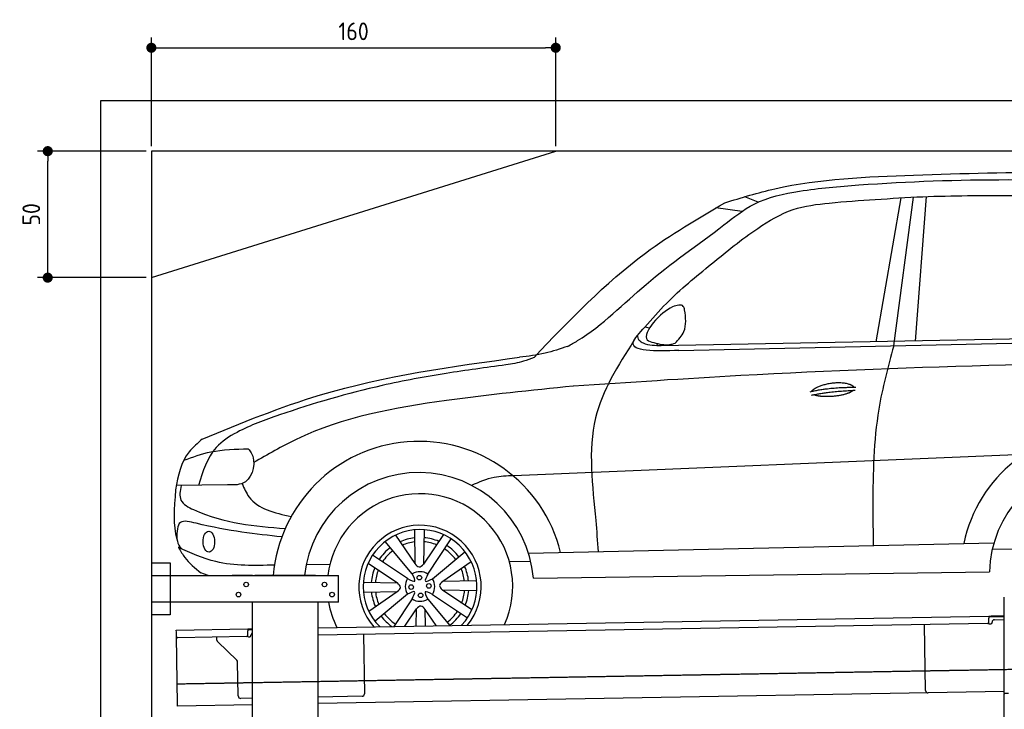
# Model space of a CAD drawing. Header units: millimetres. Extents: x 552 to 7231, y 5467 to 12836.
# Tile 4 of 5: x 552 to 4448, y 10110 to 12836. Entities that reach past the tile are written whole.
import ezdxf

# ---------------------------------------------------------------- set-up
doc = ezdxf.new("R2010")
doc.units = ezdxf.units.MM
doc.linetypes.add('GEN3', pattern=[6.25, 5, -1.25])
doc.layers.get('0').update_dxf_attribs({"lineweight": 25})
doc.layers.add('3', color=6, linetype='GEN3', lineweight=25)
doc.layers.add('4', color=3, linetype='Continuous', lineweight=25)
doc.layers.add('Car', color=10, linetype='Continuous')
doc.styles.get("Standard").update_dxf_attribs({"font": 'ISOCP.SHX'})
doc.dimstyles.new('GEN-ISO$0', dxfattribs={"dimscale": 20, "dimtxt": 3.5, "dimasz": 2, "dimexe": 2, "dimexo": 1, "dimgap": 1.5, "dimtad": 1, "dimdec": 1, "dimlfac": 0.1, "dimdsep": 46, "dimtxsty": 'Standard', "dimblk": 'PUNKT', "dimcen": 2, "dimclrd": 256, "dimclre": 256, "dimclrt": 2, "dimadec": 0, "dimazin": 0, "dimtp": 0.1, "dimtm": 0.1, "dimtfac": 0.71, "dimtdec": 1, "dimtmove": 2, "dimatfit": 3, "dimldrblk": 'PUNKT', "dimfxl": 1, "dimtolj": 1, "dimarcsym": 0})

# ---------------------------------------------------------------- blocks, each defined once
blk = doc.blocks.new('PUNKT')
at = {"layer": '4', "color": 0, "linetype": 'ByBlock'}
blk.add_line((-0.5, 0), (-1, 0), dxfattribs=at)
at = {"layer": '4', "color": 0, "linetype": 'ByBlock', "const_width": 0.5}
blk.add_lwpolyline([(-0.25, 0, 1), (0.25, 0, 1)], format="xyb", close=True, dxfattribs=at)
blk = doc.blocks.new('*D8')
at = {"layer": '4', "lineweight": -2, "transparency": 16777216}
for p, q in [((1052.8, 12315.9), (622.8, 12315.9)), ((662.8, 11855.9), (662.8, 12275.9)), ((1052.8, 11815.9), (622.8, 11815.9))]:
    blk.add_line(p, q, dxfattribs=at)
at = {"layer": 'Defpoints', "color": 0, "transparency": 16777216}
for p in [(662.8, 12315.9), (1072.8, 12315.9), (1072.8, 11815.9)]:
    blk.add_point(p, dxfattribs=at)
at = {"layer": '4', "lineweight": -2, "transparency": 16777216, "xscale": 40, "yscale": 40, "zscale": 40}
for p, rotation in [((662.8, 12315.9), 90), ((662.8, 11815.9), 270)]:
    blk.add_blockref('PUNKT', p, dxfattribs=dict(at, rotation=rotation))
at = {"layer": '4', "color": 2, "transparency": 16777216, "insert": (597.8, 12065.9), "char_height": 70, "attachment_point": 5, "rotation": 90}
blk.add_mtext('\\A1;50', dxfattribs=at)
blk = doc.blocks.new('*D9')
at = {"layer": '4', "lineweight": -2, "transparency": 16777216}
for p, q in [((1072.8, 12335.9), (1072.8, 12764.6)), ((2672.8, 12335.9), (2672.8, 12764.6)), ((1112.8, 12724.6), (2632.8, 12724.6))]:
    blk.add_line(p, q, dxfattribs=at)
at = {"layer": 'Defpoints', "color": 0, "transparency": 16777216}
for p in [(2672.8, 12724.6), (1072.8, 12315.9), (2672.8, 12315.9)]:
    blk.add_point(p, dxfattribs=at)
at = {"layer": '4', "lineweight": -2, "transparency": 16777216, "xscale": 40, "yscale": 40, "zscale": 40, "rotation": 180}
blk.add_blockref('PUNKT', (1072.8, 12724.6), dxfattribs=at)
at = {"layer": '4', "lineweight": -2, "transparency": 16777216, "xscale": 40, "yscale": 40, "zscale": 40}
blk.add_blockref('PUNKT', (2672.8, 12724.6), dxfattribs=at)
at = {"layer": '4', "color": 2, "transparency": 16777216, "insert": (1872.8, 12789.6), "char_height": 70, "attachment_point": 5}
blk.add_mtext('\\A1;160', dxfattribs=at)

msp = doc.modelspace()

# ---------------------------------------------------------------- linework, layer by layer
for p, q in [((872.77, 5715.9), (872.77, 12515.9)), ((872.77, 12515.9), (6472.77, 12515.9)), ((6272.78, 12315.9), (1072.77, 12315.9)), ((1072.77, 12315.9), (1072.77, 5965.9)), ((1072.77, 11815.9), (2672.77, 12315.9)), ((1072.77, 10688.02), (1147.77, 10688.02)), ((1147.77, 10688.02), (1147.77, 10483.02)), ((1072.77, 10638.02), (1812.77, 10638.02)), ((1472.77, 10638.02), (1392.77, 10638.02)), ((1472.77, 10638.02), (1482.77, 10638.02)), ((1722.77, 10638.02), (1482.77, 10638.02)), ((1722.77, 10638.02), (1732.77, 10638.02)), ((1732.77, 10638.02), (1812.77, 10638.02)), ((1812.77, 10533.02), (1812.77, 10638.02)), ((1812.77, 10533.02), (1072.77, 10533.02)), ((1472.77, 8708.02), (1472.77, 10533.02)), ((1732.77, 8013.02), (1732.77, 10533.02)), ((4447.57, 10172.48), (4447.57, 10552.48)), ((4447.57, 10172.48), (4447.57, 10552.48)), ((1147.77, 10483.02), (1072.77, 10483.02)), ((1732.77, 10432.07), (4386.09, 10478.39)), ((4381.61, 10448.3), (1732.77, 10402.07)), ((4136.19, 10183.98), (4131.65, 10443.94)), ((4386.09, 10478.39), (4396.09, 10478.56)), ((4386.09, 10478.39), (4386.23, 10470.39)), ((4396.16, 10474.56), (4386.16, 10474.39)), ((4386.52, 10453.39), (4386.23, 10470.39)), ((4389.13, 10447.43), (4394.13, 10447.52)), ((4396.09, 10478.56), (4445.89, 10479.43)), ((4447.57, 10475.46), (4396.16, 10474.56)), ((4399.04, 10452.61), (4399.02, 10453.61)), ((4408.85, 10463.78), (4447.57, 10464.46)), ((1171.58, 10422.28), (1454.03, 10427.21)), ((1171.72, 10414.28), (1171.58, 10422.28)), ((1172.01, 10397.28), (1171.72, 10414.28)), ((1454.03, 10427.21), (1464.03, 10427.38)), ((1454.03, 10427.21), (1454.17, 10419.21)), ((1464.1, 10423.38), (1454.1, 10423.21)), ((1454.47, 10402.21), (1454.17, 10419.21)), ((1464.03, 10427.38), (1472.77, 10427.53)), ((1472.77, 10423.53), (1464.1, 10423.38)), ((1466.99, 10401.43), (1466.97, 10402.43)), ((1911.99, 10405.2), (1916.07, 10171.23)), ((1176.67, 10130.32), (1172.01, 10397.28)), ((1449.56, 10397.12), (1177.1, 10392.37)), ((1332.28, 10383.22), (1332.08, 10395.07)), ((1410.76, 10303.36), (1335.34, 10376.2)), ((1457.08, 10396.26), (1462.07, 10396.34)), ((1416.15, 10162.51), (1413.81, 10296.34)), ((4146.36, 10174.16), (1732.77, 10132.03)), ((4447.57, 10179.41), (4146.36, 10174.16)), ((4447.57, 10172.48), (4447.57, 10169.48)), ((4463.57, 10172.48), (4447.57, 10172.48)), ((4447.57, 10172.48), (4447.57, 10169.48)), ((4463.57, 10172.48), (4447.57, 10172.48)), ((4447.57, 8072.48), (4447.57, 10169.48)), ((1176.81, 10122.32), (1176.67, 10130.32)), ((1472.77, 10153.49), (1426.32, 10152.68)), ((1906.25, 10161.06), (1732.77, 10158.03)), ((1472.77, 10127.49), (1176.81, 10122.32))]:
    msp.add_line(p, q)
for centre in [(1447.77, 10603.02), (1757.77, 10603.02), (1417.77, 10563.02), (1787.77, 10563.02)]:
    msp.add_circle(centre, 9)
for centre, radius, start, end in [((4381.53, 10453.3), 5, 271, 1), ((4389.04, 10452.43), 5, 214.23672, 271), ((4394.04, 10452.52), 5, 271, 1), ((4409.02, 10453.78), 10, 91, 181), ((1449.47, 10402.12), 5, 271, 1), ((1476.97, 10402.6), 10, 114.78744, 181), ((1177.01, 10397.37), 5, 181, 271), ((1342.28, 10383.39), 10, 181, 226), ((1456.99, 10401.25), 5, 214.23672, 271), ((1461.99, 10401.34), 5, 271, 1), ((1403.81, 10296.17), 10, 1, 46), ((1906.07, 10171.06), 10, 271, 1), ((4146.19, 10184.15), 10, 181, 271), ((1426.15, 10162.68), 10, 181, 271)]:
    msp.add_arc(centre, radius, start, end)
at = {"layer": '3'}
msp.add_line((1175.28, 10210.3), (6230.45, 10298.53), dxfattribs=at)
at = {"layer": 'Car'}
for p, q in [((3473.46, 12113.94), (3420.32, 12135.52)), ((3940.12, 11562.59), (4039.51, 12131.44)), ((4009.97, 11546.16), (4087.71, 12134.05)), ((4095.64, 11565.47), (4140.36, 12136.38)), ((3410.15, 12077.86), (3306.37, 12091.37)), ((3043.91, 11616.79), (3025.33, 11620.04)), ((5324.73, 11588.29), (3090.19, 11546.81)), ((3159.67, 11528.06), (5331.43, 11575.05)), ((3070.83, 11556.73), (3075.55, 11546.9)), ((4524.22, 11117.25), (2505.37, 11033.13)), ((1373.55, 10996.47), (1171.35, 10993.71)), ((2038.59, 10798), (2115.56, 10685.44)), ((2113.28, 10818.91), (2115.56, 10685.44)), ((2152.23, 10819.41), (2149.94, 10683.81)), ((2228.35, 10800.05), (2149.94, 10683.81)), ((2104.91, 10644.71), (1998.04, 10773.01)), ((2167.07, 10644.31), (2259.24, 10783.05)), ((2564.87, 10727.1), (4406.68, 10767.91)), ((2086.42, 10626.46), (1947.68, 10718.63)), ((2185.33, 10625.82), (2313.62, 10732.69)), ((4400.07, 10742.57), (4487.74, 10743.76)), ((1686.13, 10683.81), (1779.1, 10681.61)), ((1930.68, 10687.74), (2046.92, 10609.32)), ((2338.61, 10692.14), (2226.05, 10615.17)), ((2489.15, 10693.48), (2573.72, 10694.86)), ((1297.84, 10638.02), (1268.77, 10648.95)), ((2584.21, 10628.59), (4388.71, 10652.88)), ((1911.32, 10611.62), (2046.92, 10609.32)), ((2359.52, 10617.45), (2226.05, 10615.17)), ((1911.82, 10572.67), (2045.29, 10574.94)), ((1932.73, 10497.97), (2045.29, 10574.94)), ((2086.02, 10564.29), (1957.72, 10457.42)), ((2184.93, 10563.66), (2323.66, 10471.49)), ((2340.66, 10502.38), (2224.42, 10580.79)), ((2360.03, 10578.5), (2224.42, 10580.79)), ((2104.27, 10545.8), (2032.19, 10437.3)), ((2166.44, 10545.4), (2253.27, 10441.16)), ((2075.36, 10438.05), (2121.41, 10506.31)), ((2120.26, 10438.84), (2121.41, 10506.31)), ((2199.86, 10440.23), (2155.79, 10504.68)), ((2156.9, 10439.48), (2155.79, 10504.68))]:
    msp.add_line(p, q, dxfattribs=at)
for centre in [(2133.36, 10629.99), (2100.74, 10592.75), (2170.61, 10597.37), (2137.98, 10560.12)]:
    msp.add_circle(centre, 9.14, dxfattribs=at)
for centre, radius, start, end in [((4840.18, 10648.68), 565.15, 9.98227, 168.13175), ((2131.15, 10590.78), 577.94, 13.93095, 175.31138), ((4840.06, 10641.26), 451.5, 10.67697, 178.52598), ((2131.15, 10590.78), 454.64, 4.77134, 174.03576), ((2135.67, 10595.06), 366.93, 335.8521, 173.27643), ((2135.67, 10595.06), 242.09, 320.90267, 221.09733), ((2135.67, 10595.06), 224.97, 317.1221, 224.8779), ((2135.67, 10595.06), 193.48, 96.48488, 114.1206), ((2135.67, 10595.06), 177.35, 96.98793, 113.17689), ((2135.67, 10595.06), 177.35, 68.30559, 84.9034), ((2135.67, 10595.06), 193.48, 67.26492, 85.24812), ((2135.67, 10595.06), 193.48, 37.38201, 56.72797), ((2135.67, 10595.06), 193.48, 127.38201, 146.72797), ((2135.67, 10595.06), 177.35, 127.16239, 146.75767), ((2135.67, 10595.06), 177.35, 37.16239, 56.75767), ((2135.67, 10595.06), 193.48, 157.26492, 175.24812), ((2135.67, 10595.06), 177.35, 158.30559, 174.9034), ((2135.67, 10595.06), 58.41, 57.48266, 121.78127), ((2135.67, 10595.06), 177.35, 6.98793, 23.17689), ((2135.67, 10595.06), 193.48, 6.48488, 24.1206), ((2135.67, 10595.06), 58.41, 147.48266, 211.78127), ((2135.67, 10595.06), 58.41, 327.48266, 31.78127), ((2135.67, 10595.06), 193.48, 186.48488, 204.1206), ((2135.67, 10595.06), 177.35, 186.98793, 203.17689), ((2135.67, 10595.06), 177.35, 338.30559, 354.9034), ((2135.67, 10595.06), 193.48, 337.26492, 355.24812), ((2135.67, 10595.06), 366.93, 189.73431, 206.1479), ((2135.67, 10595.06), 58.41, 237.48266, 301.78127), ((2135.67, 10595.06), 177.35, 217.16239, 236.75767), ((2135.67, 10595.06), 177.35, 307.16239, 326.75767), ((2135.67, 10595.06), 193.48, 307.38201, 326.72797), ((2135.67, 10595.06), 193.48, 217.38201, 234.69738)]:
    msp.add_arc(centre, radius, start, end, dxfattribs=at)
msp.add_ellipse((1300.31, 10772.16), major_axis=(-0.72, 41.43), ratio=0.5509677, dxfattribs=at)
for points in [[(4088.68, 12221.42), (4673.53, 12233.49), (5387.21, 12214.39)], [(2719.86, 11544.23), (2759.1, 11566.96), (3029.96, 11788.9), (3337.82, 12024.05), (3458.36, 12106.7), (3637.65, 12157.69), (3872.03, 12182.4), (4462.24, 12203.24), (5223.9, 12178.68)], [(3341.19, 12111.81), (3540.13, 12167.19), (4088.68, 12221.42)], [(3289.24, 11870.22), (3471.9, 12010.78), (3612.2, 12084.8), (3755.08, 12110.78), (3936.85, 12125.03)], [(3936.85, 12125.03), (4124.57, 12135.75), (4479.81, 12141.15), (4846.78, 12138.21), (5044.6, 12126.83)], [(2586.78, 11500.23), (3028.11, 11913.14), (3341.19, 12111.81)], [(3025.33, 11620.04), (3110.57, 11714.26), (3289.24, 11870.22)], [(3134.28, 11701), (3058.5, 11637), (3034.94, 11569.5), (3061.09, 11559.22)], [(3182.85, 11688.43), (3177.24, 11702.2), (3134.28, 11701)], [(3144.86, 11556.65), (3179.9, 11602.49), (3182.85, 11688.43)], [(3159.67, 11528.06), (2979.7, 11559.87), (3025.33, 11620.04)], [(3090.19, 11546.81), (3019.39, 11556.52), (3002.89, 11567.91), (2996.77, 11588.41)], [(2719.86, 11544.23), (2630.62, 11517.16), (2529.96, 11500.93)], [(2982.4, 11567.69), (2830.17, 11261.54), (2831, 10856.08), (2840.26, 10733.2)], [(3061.09, 11559.22), (3122.95, 11551.36), (3144.86, 11556.65)], [(4009.9, 11546.42), (3950.9, 11295.62), (3927.57, 10916.06), (3928.68, 10757.32)], [(1274.37, 11177.87), (1741.87, 11352.41), (2529.89, 11501.2)], [(2586.78, 11500.23), (2545.77, 11485.47), (2475.51, 11470.65)], [(2475.43, 11470.91), (2238.75, 11437.12), (1986.26, 11389.5), (1579.32, 11273.21), (1411.81, 11204.43), (1329.24, 11144.41), (1259.79, 10994.92)], [(5499.67, 11491.38), (3404.89, 11428.7), (2742.44, 11386.61)], [(2742.37, 11386.88), (2240.6, 11330.32), (1645.62, 11176.43), (1477.76, 11084.76)], [(1201.04, 11094.14), (1307.87, 11127.13), (1456.09, 11139.27)], [(1456.09, 11139.27), (1468.05, 11123.58), (1444.86, 11009.01), (1373.55, 10996.47)], [(2505.37, 11033.13), (2428.51, 11025.99), (2339.41, 10994.91)], [(1190.48, 10993.97), (1189.91, 10936.6), (1240.08, 10898.99), (1602.49, 10824.3)], [(1431.76, 11002.09), (1459.23, 10948.67), (1626.01, 10871.57)], [(1589.07, 10791.17), (1249.73, 10845), (1187.94, 10848.2), (1173.57, 10783.24)], [(1173.65, 10782.98), (1185.89, 10751.53), (1195.71, 10742.37)], [(1560.09, 10679.69), (1327.99, 10693.28), (1179.55, 10749.9)], [(2115.56, 10685.44), (2131.94, 10672.27), (2149.94, 10683.81)], [(2086.42, 10626.46), (2114.84, 10616.48), (2104.91, 10644.71)], [(2167.07, 10644.31), (2157.09, 10615.89), (2185.33, 10625.82)], [(2045.29, 10574.94), (2058.46, 10591.32), (2046.92, 10609.32)], [(2226.05, 10615.17), (2212.89, 10598.79), (2224.42, 10580.79)], [(2104.27, 10545.8), (2114.25, 10574.22), (2086.02, 10564.29)], [(2184.93, 10563.66), (2156.51, 10573.64), (2166.44, 10545.4)], [(2155.79, 10504.68), (2139.41, 10517.84), (2121.41, 10506.31)]]:
    msp.add_spline(points, degree=3, dxfattribs=at)
for points, degree in [([(3679.49, 11364.94), (3754.61, 11383.15), (3859.81, 11382.7)], 2), ([(3684.81, 11351.18), (3758.56, 11367.06), (3857.93, 11370.87)], 2), ([(1168.81, 10977.35), (1161.77, 10902.25), (1158.53, 10837.14), (1173.65, 10782.98)], 3)]:
    msp.add_open_spline(points, degree=degree, dxfattribs=at)
for points, degree, knots in [([(3685.56, 11366.37), (3689.64, 11374.44), (3714.32, 11390.5), (3766.4, 11409.33), (3825.81, 11403.76), (3849.32, 11389.17), (3852.41, 11382.71)], 5, [0.0312671, 0.0312671, 0.0312671, 0.0312671, 0.0312671, 0.0312671, 0.30010604, 0.48262947, 0.48262947, 0.48262947, 0.48262947, 0.48262947, 0.48262947]), ([(3849.41, 11370.52), (3844.23, 11365.09), (3820.99, 11352.1), (3775.98, 11343.25), (3732.4, 11343.1), (3703.95, 11348.4), (3693.69, 11353.03)], 5, [0.5496739, 0.5496739, 0.5496739, 0.5496739, 0.5496739, 0.5496739, 0.70010604, 0.92663191, 0.92663191, 0.92663191, 0.92663191, 0.92663191, 0.92663191]), ([(1274.44, 11177.61), (1255.69, 11161.6), (1195.16, 11109.9), (1177.56, 11033.8), (1168.81, 10977.35)], 3, [0, 0, 0, 0, 72.5072029, 234.0440486, 234.0440486, 234.0440486, 234.0440486]), ([(1179.63, 10749.64), (1188.97, 10734.55), (1210.04, 10697.72), (1245.53, 10668.12), (1268.84, 10648.69)], 3, [550.221689, 550.221689, 550.221689, 550.221689, 596.4770938, 684.9810497, 684.9810497, 684.9810497, 684.9810497])]:
    msp.add_open_spline(points, degree=degree, knots=knots, dxfattribs=at)

# ---------------------------------------------------------------- dimensions: what is measured, and where the dimension line sits
at = {"layer": '4'}
dim = msp.add_linear_dim(base=(2672.77, 12724.58), p1=(1072.77, 12315.9), p2=(2672.77, 12315.9), dimstyle='GEN-ISO$0', dxfattribs=at)
dim.commit()
dim.dimension.update_dxf_attribs({"geometry": '*D9', "text_midpoint": (1872.77, 12789.58)})
dim = msp.add_linear_dim(base=(662.77, 12315.9), p1=(1072.77, 11815.9), p2=(1072.77, 12315.9), angle=90, dimstyle='GEN-ISO$0', dxfattribs=at)
dim.commit()
dim.dimension.update_dxf_attribs({"geometry": '*D8', "text_midpoint": (597.77, 12065.9)})

doc.saveas('drawing.dxf')
